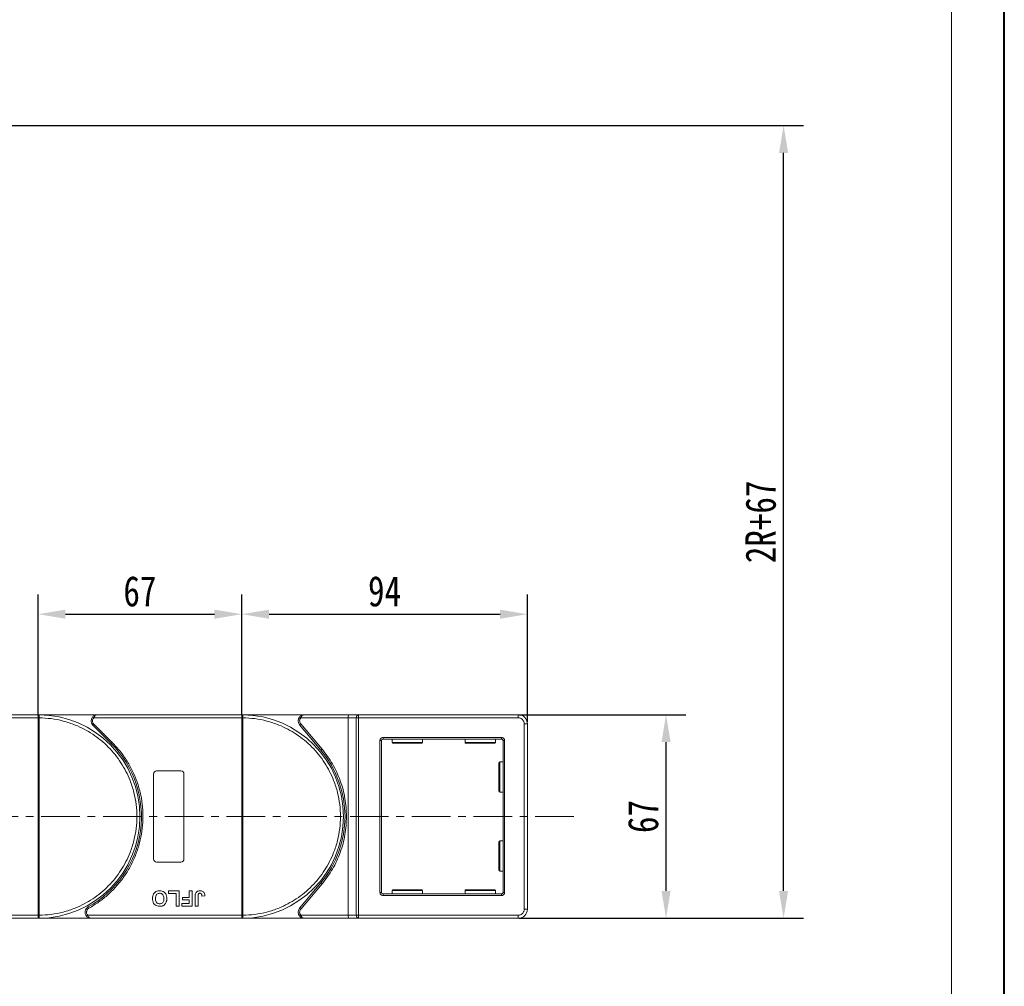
# Model space of a CAD drawing. Header units: millimetres. Extents: x 4016 to 5477, y 50 to 1083.
# Tile 22 of 42: x 5153 to 5477, y 447 to 765. Entities that reach past the tile are written whole.
import ezdxf

# ---------------------------------------------------------------- set-up
doc = ezdxf.new("R2010")
doc.units = ezdxf.units.MM
doc.linetypes.add('CENTERX2', pattern=[20.32, 12.7, -2.54, 2.54, -2.54])
doc.styles.get("Standard").update_dxf_attribs({"font": '仿宋_GB2312.ttf', "width": 0.8})
doc.dimstyles.new('副本 ISO-45.1', dxfattribs={"dimtxt": 10, "dimasz": 9, "dimexe": 6.5, "dimexo": 0.625, "dimgap": 2.5, "dimtad": 1, "dimdsep": 46, "dimtxsty": 'Standard', "dimcen": 2.5, "dimadec": 0, "dimazin": 0, "dimtfac": 1, "dimtmove": 0, "dimatfit": 3, "dimfxl": 0, "dimarcsym": 0})

# ---------------------------------------------------------------- blocks, each defined once
blk = doc.blocks.new('*D1810')
at = {"color": 0, "lineweight": -2}
for p, q in [((5317.34, 536.14), (5372.22, 536.14)), ((5365.72, 478.14), (5365.72, 527.14)), ((5317.34, 469.14), (5372.22, 469.14))]:
    blk.add_line(p, q, dxfattribs=at)
at = {"color": 0, "lineweight": 9}
for points in [[(5364.22, 527.14), (5367.22, 527.14), (5365.72, 536.14)], [(5364.22, 478.14), (5367.22, 478.14), (5365.72, 469.14)]]:
    blk.add_solid(points, dxfattribs=at)
at = {"layer": 'Defpoints', "color": 0, "lineweight": 9}
for p in [(5316.71, 536.14), (5365.72, 536.14), (5316.71, 469.14)]:
    blk.add_point(p, dxfattribs=at)
at = {"color": 0, "lineweight": 9, "insert": (5358.22, 502.64), "char_height": 10, "attachment_point": 5, "rotation": 90}
blk.add_mtext('67', dxfattribs=at)
blk = doc.blocks.new('*D1776')
at = {"color": 0, "lineweight": -2}
for p, q in [((4895.58, 730.12), (5410.9, 730.12)), ((5404.4, 478.14), (5404.4, 721.12)), ((5317.34, 469.14), (5410.9, 469.14))]:
    blk.add_line(p, q, dxfattribs=at)
at = {"color": 0, "lineweight": 9}
for points in [[(5402.9, 721.12), (5405.9, 721.12), (5404.4, 730.12)], [(5402.9, 478.14), (5405.9, 478.14), (5404.4, 469.14)]]:
    blk.add_solid(points, dxfattribs=at)
at = {"layer": 'Defpoints', "color": 0, "lineweight": 9}
for p in [(4894.95, 730.12), (5404.4, 730.12), (5316.71, 469.14)]:
    blk.add_point(p, dxfattribs=at)
at = {"color": 0, "lineweight": 9, "insert": (5396.9, 599.63), "char_height": 10, "attachment_point": 5, "rotation": 90}
blk.add_mtext('2R+67', dxfattribs=at)
blk = doc.blocks.new('*D1779')
at = {"color": 0, "lineweight": -2}
for p, q in [((5226.08, 536.26), (5226.08, 575.74)), ((5320.08, 533.76), (5320.08, 575.74)), ((5235.08, 569.24), (5311.08, 569.24))]:
    blk.add_line(p, q, dxfattribs=at)
at = {"color": 0, "lineweight": 9}
for points in [[(5235.08, 570.74), (5235.08, 567.74), (5226.08, 569.24)], [(5311.08, 570.74), (5311.08, 567.74), (5320.08, 569.24)]]:
    blk.add_solid(points, dxfattribs=at)
at = {"layer": 'Defpoints', "color": 0, "lineweight": 9}
for p in [(5320.08, 569.24), (5226.08, 535.64), (5320.08, 533.14)]:
    blk.add_point(p, dxfattribs=at)
at = {"color": 0, "lineweight": 9, "insert": (5273.08, 576.74), "char_height": 10, "attachment_point": 5}
blk.add_mtext('94', dxfattribs=at)
blk = doc.blocks.new('*D1780')
at = {"color": 0, "lineweight": -2}
for p, q in [((5159.08, 535.91), (5159.08, 575.74)), ((5226.08, 536.26), (5226.08, 575.74)), ((5168.08, 569.24), (5217.08, 569.24))]:
    blk.add_line(p, q, dxfattribs=at)
at = {"color": 0, "lineweight": 9}
for points in [[(5168.08, 570.74), (5168.08, 567.74), (5159.08, 569.24)], [(5217.08, 570.74), (5217.08, 567.74), (5226.08, 569.24)]]:
    blk.add_solid(points, dxfattribs=at)
at = {"layer": 'Defpoints', "color": 0, "lineweight": 9}
for p in [(5226.08, 569.24), (5159.08, 535.28), (5226.08, 535.64)]:
    blk.add_point(p, dxfattribs=at)
at = {"color": 0, "lineweight": 9, "insert": (5192.58, 576.74), "char_height": 10, "attachment_point": 5}
blk.add_mtext('67', dxfattribs=at)

msp = doc.modelspace()

# ---------------------------------------------------------------- linework, layer by layer
at = {"color": 7, "lineweight": 40}
msp.add_line((5477.036, 50.16), (5477.036, 1083.174), dxfattribs=at)
at = {"color": 7, "lineweight": 13}
msp.add_line((5459.645, 67.551), (5459.645, 1065.783), dxfattribs=at)
at = {"color": 7, "linetype": 'Continuous', "lineweight": 15}
for p, q in [((5110.372, 535.136), (5159.078, 535.136)), ((5159.078, 536.136), (5111.49, 536.136)), ((5159.078, 536.136), (5159.312, 536.135)), ((5178.49, 536.136), (5159.078, 536.136)), ((5159.078, 470.138), (5159.078, 535.134)), ((5159.078, 535.134), (5159.428, 535.134)), ((5159.428, 535.137), (5159.428, 535.134)), ((5159.428, 535.134), (5159.428, 470.138)), ((5176.999, 535.47), (5177.372, 535.136)), ((5177.372, 535.136), (5226.078, 535.136)), ((5226.078, 536.136), (5178.49, 536.136)), ((5246.641, 536.136), (5226.078, 536.136)), ((5226.078, 536.136), (5226.312, 536.135)), ((5226.078, 470.138), (5226.078, 535.134)), ((5226.078, 535.134), (5226.428, 535.134)), ((5226.428, 535.137), (5226.428, 535.134)), ((5226.428, 535.134), (5226.428, 470.138)), ((5245.523, 535.136), (5245.151, 535.47)), ((5245.523, 535.136), (5261.078, 535.136)), ((5261.538, 536.136), (5246.641, 536.136)), ((5261.078, 535.136), (5263.779, 535.136)), ((5261.078, 535.136), (5261.078, 470.136)), ((5264.538, 536.136), (5261.538, 536.136)), ((5263.779, 470.136), (5263.779, 535.136)), ((5263.779, 535.136), (5264.538, 535.136)), ((5264.538, 536.136), (5264.538, 535.136)), ((5317.078, 536.136), (5264.538, 536.136)), ((5264.538, 535.136), (5264.538, 470.136)), ((5264.538, 535.136), (5317.078, 535.136)), ((5317.078, 535.136), (5317.078, 536.136)), ((5177.429, 533.076), (5177.076, 532.722)), ((5177.076, 532.722), (5183.12, 526.678)), ((5177.429, 533.076), (5183.473, 527.031)), ((5245.492, 533.172), (5245.109, 532.851)), ((5245.109, 532.851), (5252.124, 524.491)), ((5252.507, 524.812), (5245.492, 533.172)), ((5319.078, 533.136), (5319.078, 472.136)), ((5320.078, 533.136), (5319.078, 533.136)), ((5320.078, 472.136), (5320.078, 533.136)), ((5272.578, 528.636), (5311.578, 528.636)), ((5272.578, 528.636), (5272.578, 528.136)), ((5311.578, 528.636), (5311.578, 528.136)), ((5183.473, 527.031), (5183.12, 526.678)), ((5271.578, 477.636), (5271.578, 527.636)), ((5271.578, 527.636), (5272.078, 527.636)), ((5272.078, 477.636), (5272.078, 527.636)), ((5311.578, 528.136), (5272.578, 528.136)), ((5275.578, 528.136), (5275.578, 527.036)), ((5275.578, 527.036), (5285.578, 527.036)), ((5285.578, 527.036), (5285.578, 528.136)), ((5299.578, 528.136), (5299.578, 527.036)), ((5299.578, 527.036), (5309.578, 527.036)), ((5309.578, 527.036), (5309.578, 528.136)), ((5312.078, 477.636), (5312.078, 527.636)), ((5312.078, 527.636), (5312.578, 527.636)), ((5312.578, 527.636), (5312.578, 477.636)), ((5252.124, 524.491), (5252.507, 524.812)), ((5312.078, 520.636), (5310.978, 520.636)), ((5310.978, 520.636), (5310.978, 510.636)), ((5197.078, 488.636), (5197.078, 516.636)), ((5198.078, 517.636), (5206.078, 517.636)), ((5207.078, 516.636), (5207.078, 488.636)), ((5310.978, 510.636), (5312.078, 510.636)), ((5312.078, 494.636), (5310.978, 494.636)), ((5310.978, 494.636), (5310.978, 484.636)), ((5206.078, 487.636), (5198.078, 487.636)), ((5310.978, 484.636), (5312.078, 484.636)), ((5252.124, 480.782), (5245.109, 472.422)), ((5245.492, 472.1), (5252.507, 480.46)), ((5252.124, 480.782), (5252.507, 480.46)), ((5201.963, 478.136), (5205.489, 478.136)), ((5201.963, 477.303), (5201.963, 478.136)), ((5204.527, 477.303), (5201.963, 477.303)), ((5204.527, 473.136), (5204.527, 477.303)), ((5205.489, 478.136), (5205.489, 473.136)), ((5208.758, 478.136), (5209.719, 478.136)), ((5208.758, 476.021), (5208.758, 478.136)), ((5209.719, 478.136), (5209.719, 473.136)), ((5211.706, 476.372), (5211.706, 473.136)), ((5212.989, 476.47), (5213.95, 476.534)), ((5271.578, 477.636), (5272.078, 477.636)), ((5272.578, 476.636), (5272.578, 477.136)), ((5272.578, 477.136), (5311.578, 477.136)), ((5311.578, 476.636), (5272.578, 476.636)), ((5275.578, 478.236), (5275.578, 477.136)), ((5285.578, 478.236), (5275.578, 478.236)), ((5285.578, 477.136), (5285.578, 478.236)), ((5299.578, 478.236), (5299.578, 477.136)), ((5309.578, 478.236), (5299.578, 478.236)), ((5309.578, 477.136), (5309.578, 478.236)), ((5311.578, 476.636), (5311.578, 477.136)), ((5312.578, 477.636), (5312.078, 477.636)), ((5205.489, 473.136), (5204.527, 473.136)), ((5206.322, 473.136), (5206.322, 473.97)), ((5206.322, 473.97), (5208.758, 473.97)), ((5209.719, 473.136), (5206.322, 473.136)), ((5206.642, 476.021), (5208.758, 476.021)), ((5206.642, 475.188), (5206.642, 476.021)), ((5208.758, 475.188), (5206.642, 475.188)), ((5208.758, 473.97), (5208.758, 475.188)), ((5210.745, 473.136), (5210.745, 476.288)), ((5211.706, 473.136), (5210.745, 473.136)), ((5159.078, 470.136), (5108.389, 470.136)), ((5159.428, 470.138), (5159.078, 470.138)), ((5159.428, 470.138), (5159.428, 470.135)), ((5175.389, 470.136), (5175.016, 469.803)), ((5226.078, 470.136), (5175.389, 470.136)), ((5175.538, 472.886), (5175.781, 472.449)), ((5226.428, 470.138), (5226.078, 470.138)), ((5226.428, 470.138), (5226.428, 470.135)), ((5245.109, 472.422), (5245.492, 472.1)), ((5245.523, 470.136), (5245.151, 469.803)), ((5261.078, 470.136), (5245.523, 470.136)), ((5263.779, 470.136), (5261.078, 470.136)), ((5264.538, 470.136), (5263.779, 470.136)), ((5317.078, 470.136), (5264.538, 470.136)), ((5264.538, 469.136), (5264.538, 470.136)), ((5317.078, 469.136), (5317.078, 470.136)), ((5320.078, 472.136), (5319.078, 472.136)), ((5109.507, 469.136), (5159.078, 469.136)), ((5159.312, 469.137), (5159.078, 469.136)), ((5159.078, 469.136), (5176.507, 469.136)), ((5176.507, 469.136), (5226.078, 469.136)), ((5226.312, 469.137), (5226.078, 469.136)), ((5226.078, 469.136), (5246.641, 469.136)), ((5246.641, 469.136), (5261.538, 469.136)), ((5261.538, 469.136), (5264.538, 469.136)), ((5264.538, 469.136), (5317.078, 469.136))]:
    msp.add_line(p, q, dxfattribs=at)
at = {"color": 1, "linetype": 'CENTERX2', "lineweight": 13}
msp.add_line((5335.377, 502.636), (4629.565, 502.636), dxfattribs=at)
at = {"color": 7, "linetype": 'Continuous', "lineweight": 15}
for centre, radius, start, end in [((5159.315, 535.84), 0.295, 90.53836, 143.36012), ((5159.341, 504.954), 30.184, 89.8339, 90.49831), ((5159.078, 502.636), 33.5, 270.40019, 89.59981), ((5178.49, 534.136), 2, 138.18969, 225), ((5226.315, 535.84), 0.295, 90.53836, 143.36012), ((5226.341, 504.954), 30.184, 89.8339, 90.49831), ((5226.078, 502.636), 33.5, 270.40019, 89.59981), ((5246.641, 534.136), 2, 138.18969, 220), ((5264.678, 535.242), 0.905, 98.86498, 186.71937), ((5317.078, 533.136), 3, 0, 90), ((5159.078, 502.636), 34, 298.95502, 45), ((5272.578, 527.636), 0.5, 90, 180), ((5275.878, 527.036), 0.3, 180, 270), ((5285.278, 527.036), 0.3, 270, 0), ((5299.878, 527.036), 0.3, 180, 270), ((5309.278, 527.036), 0.3, 270, 0), ((5311.578, 527.636), 0.5, 0, 90), ((5226.078, 502.636), 34, 320, 40), ((5310.978, 520.336), 0.3, 90, 180), ((5198.078, 516.636), 1, 90, 180), ((5206.078, 516.636), 1, 0, 90), ((5310.978, 510.936), 0.3, 180, 270), ((5310.978, 494.336), 0.3, 90, 180), ((5198.078, 488.636), 1, 180, 270), ((5206.078, 488.636), 1, 270, 360), ((5310.978, 484.936), 0.3, 180, 270), ((5272.578, 477.636), 0.5, 180, 270), ((5275.878, 478.236), 0.3, 90, 180), ((5285.278, 478.236), 0.3, 0, 90), ((5299.878, 478.236), 0.3, 90, 180), ((5309.278, 478.236), 0.3, 0, 90), ((5311.578, 477.636), 0.5, 270, 0), ((5159.341, 500.319), 30.184, 269.50169, 270.1661), ((5176.507, 471.136), 2, 118.95502, 221.81031), ((5226.341, 500.319), 30.184, 269.50169, 270.1661), ((5246.641, 471.136), 2, 140, 221.81031), ((5264.678, 470.03), 0.905, 173.28063, 261.13502), ((5317.078, 472.136), 3, 270, 0), ((5159.315, 469.432), 0.295, 216.63988, 269.46164), ((5226.315, 469.432), 0.295, 216.63988, 269.46164)]:
    msp.add_arc(centre, radius, start, end, dxfattribs=at)
for centre, start_param, end_param in [((5261.538, 535.136), 0, 1.5707963), ((5261.538, 470.136), 1.5707963, 3.1415927)]:
    msp.add_ellipse(centre, major_axis=(0, 1), ratio=0.4599349, start_param=start_param, end_param=end_param, dxfattribs=at)
for points in [[(5159.078, 536.017), (5159.078, 536.051), (5159.078, 536.121), (5159.078, 536.131), (5159.078, 536.136)], [(5177.372, 535.136), (5177.262, 534.987), (5177.043, 534.689), (5177.008, 534.321), (5176.99, 534.136)], [(5226.078, 536.017), (5226.078, 536.051), (5226.078, 536.121), (5226.078, 536.131), (5226.078, 536.136)], [(5176.99, 534.136), (5177.01, 533.938), (5177.051, 533.54), (5177.303, 533.231), (5177.429, 533.076)], [(5175.007, 471.136), (5175.024, 470.952), (5175.059, 470.583), (5175.279, 470.285), (5175.389, 470.136)], [(5159.078, 469.136), (5159.078, 469.142), (5159.078, 469.152), (5159.078, 469.221), (5159.078, 469.256)], [(5226.078, 469.136), (5226.078, 469.142), (5226.078, 469.152), (5226.078, 469.221), (5226.078, 469.256)]]:
    msp.add_open_spline(points, degree=3, dxfattribs=at)
for points, knots in [([(5159.078, 535.136), (5159.078, 535.249), (5159.078, 535.474), (5159.078, 535.772), (5159.078, 535.94), (5159.078, 536.006), (5159.078, 536.017)], [0, 0, 0, 0, 0.3133566, 0.6267132, 0.9400698, 1, 1, 1, 1]), ([(5159.078, 535.134), (5159.078, 535.135), (5159.078, 535.135), (5159.078, 535.136), (5159.078, 535.136), (5159.078, 535.136)], [0, 0, 0, 0, 0.3846661, 0.6923333, 1, 1, 1, 1]), ([(5159.312, 536.135), (5159.329, 536.133), (5159.366, 536.126), (5159.395, 536.072), (5159.415, 535.979), (5159.426, 535.833), (5159.428, 535.637), (5159.429, 535.392), (5159.429, 535.228), (5159.428, 535.137)], [0, 0, 0, 0, 0.1119973, 0.2448439, 0.3691679, 0.5008987, 0.6875333, 0.8281382, 1, 1, 1, 1]), ([(5159.428, 535.134), (5160.741, 535.074), (5163.407, 534.952), (5167.396, 534.138), (5171.04, 532.933), (5174.275, 531.427), (5177.101, 529.748), (5179.762, 527.78), (5183.041, 524.788), (5185.828, 521.323), (5188.031, 517.522), (5189.501, 514.27), (5190.674, 510.614), (5191.417, 506.616), (5191.658, 502.636), (5191.417, 498.656), (5190.674, 494.658), (5189.5, 491.002), (5188.031, 487.75), (5186.382, 484.907), (5184.443, 482.225), (5181.486, 478.914), (5178.052, 476.089), (5174.275, 473.846), (5171.039, 472.34), (5167.396, 471.134), (5163.407, 470.321), (5160.741, 470.198), (5159.428, 470.138)], [0, 0, 0, 0, 0.038862, 0.078912, 0.1200677, 0.1522272, 0.1843815, 0.2172151, 0.2500433, 0.3156185, 0.347778, 0.3799323, 0.4210926, 0.4611415, 0.5, 0.5388632, 0.578912, 0.6200677, 0.6522272, 0.6843815, 0.7172151, 0.7500433, 0.8156185, 0.847778, 0.8799323, 0.9210926, 0.9611404, 1, 1, 1, 1]), ([(5176.999, 535.47), (5177.094, 535.563), (5177.303, 535.77), (5177.802, 536.058), (5178.22, 536.106), (5178.49, 536.136)], [0, 0, 0, 0, 0.2270634, 0.50158693, 1, 1, 1, 1]), ([(5178.49, 536.136), (5178.384, 536.123), (5178.172, 536.097), (5177.863, 535.885), (5177.584, 535.56), (5177.44, 535.272), (5177.372, 535.136)], [0, 0, 0, 0, 0.2515188, 0.5017844, 0.7656323, 1, 1, 1, 1]), ([(5226.078, 535.136), (5226.078, 535.249), (5226.078, 535.474), (5226.078, 535.772), (5226.078, 535.94), (5226.078, 536.006), (5226.078, 536.017)], [0, 0, 0, 0, 0.3133566, 0.6267132, 0.9400698, 1, 1, 1, 1]), ([(5226.078, 535.134), (5226.078, 535.135), (5226.078, 535.135), (5226.078, 535.136), (5226.078, 535.136), (5226.078, 535.136)], [0, 0, 0, 0, 0.3846661, 0.6923333, 1, 1, 1, 1]), ([(5226.312, 536.135), (5226.329, 536.133), (5226.366, 536.126), (5226.395, 536.072), (5226.415, 535.979), (5226.426, 535.833), (5226.428, 535.637), (5226.429, 535.392), (5226.429, 535.228), (5226.428, 535.137)], [0, 0, 0, 0, 0.1119973, 0.2448439, 0.3691679, 0.5008987, 0.6875333, 0.8281382, 1, 1, 1, 1]), ([(5226.428, 535.134), (5227.741, 535.074), (5230.407, 534.952), (5234.396, 534.138), (5238.04, 532.933), (5241.275, 531.427), (5244.101, 529.748), (5246.762, 527.78), (5250.041, 524.788), (5252.828, 521.323), (5255.031, 517.522), (5256.501, 514.27), (5257.674, 510.614), (5258.417, 506.616), (5258.658, 502.636), (5258.417, 498.656), (5257.674, 494.658), (5256.5, 491.002), (5255.031, 487.75), (5253.382, 484.907), (5251.443, 482.225), (5248.486, 478.914), (5245.052, 476.089), (5241.275, 473.846), (5238.039, 472.34), (5234.396, 471.134), (5230.407, 470.321), (5227.741, 470.198), (5226.428, 470.138)], [0, 0, 0, 0, 0.038862, 0.078912, 0.1200677, 0.1522272, 0.1843815, 0.2172151, 0.2500433, 0.3156185, 0.347778, 0.3799323, 0.4210926, 0.4611415, 0.5, 0.5388632, 0.578912, 0.6200677, 0.6522272, 0.6843815, 0.7172151, 0.7500433, 0.8156185, 0.847778, 0.8799323, 0.9210926, 0.9611404, 1, 1, 1, 1]), ([(5245.492, 533.172), (5245.395, 533.316), (5245.193, 533.612), (5245.111, 534.16), (5245.21, 534.706), (5245.421, 534.996), (5245.523, 535.136)], [0, 0, 0, 0, 0.2418638, 0.5, 0.7581362, 1, 1, 1, 1]), ([(5245.151, 535.47), (5245.245, 535.563), (5245.455, 535.77), (5245.953, 536.058), (5246.372, 536.106), (5246.641, 536.136)], [0, 0, 0, 0, 0.2270634, 0.5015869, 1, 1, 1, 1]), ([(5246.641, 536.136), (5246.535, 536.123), (5246.323, 536.097), (5246.014, 535.885), (5245.735, 535.56), (5245.591, 535.272), (5245.523, 535.136)], [0, 0, 0, 0, 0.2515188, 0.5017844, 0.7656323, 1, 1, 1, 1]), ([(5317.078, 535.136), (5317.33, 535.109), (5317.718, 535.068), (5318.184, 534.819), (5318.503, 534.56), (5318.761, 534.242), (5319.01, 533.776), (5319.051, 533.388), (5319.078, 533.136)], [0, 0, 0, 0, 0.2394429, 0.3698071, 0.5000001, 0.6303641, 0.7605571, 1, 1, 1, 1]), ([(5271.578, 527.636), (5271.592, 527.762), (5271.612, 527.956), (5271.737, 528.189), (5271.866, 528.348), (5272.025, 528.478), (5272.258, 528.602), (5272.453, 528.623), (5272.578, 528.636)], [0, 0, 0, 0, 0.239443, 0.3695502, 0.4999998, 0.6301073, 0.760557, 1, 1, 1, 1]), ([(5311.578, 528.636), (5311.704, 528.623), (5311.898, 528.602), (5312.131, 528.478), (5312.29, 528.349), (5312.42, 528.189), (5312.544, 527.956), (5312.565, 527.762), (5312.578, 527.636)], [0, 0, 0, 0, 0.23944295, 0.36955024, 0.49999985, 0.63010729, 0.76055705, 1, 1, 1, 1]), ([(5183.473, 527.031), (5184.371, 526.073), (5186.166, 524.157), (5188.438, 520.89), (5190.364, 517.368), (5191.873, 513.602), (5192.931, 509.686), (5193.517, 505.713), (5193.643, 501.741), (5193.314, 497.811), (5192.544, 493.944), (5191.326, 490.161), (5189.664, 486.505), (5187.565, 483.034), (5185.073, 479.831), (5182.249, 476.979), (5179.163, 474.467), (5176.908, 473.122), (5175.781, 472.449)], [0, 0, 0, 0, 0.0616516, 0.1233073, 0.1864354, 0.25, 0.3135645, 0.3766927, 0.4383422, 0.5, 0.5616495, 0.6233073, 0.6864354, 0.75, 0.8135645, 0.8766927, 0.9383443, 1, 1, 1, 1]), ([(5275.878, 526.736), (5275.941, 526.736), (5276.038, 526.736), (5276.624, 526.736), (5277.23, 526.736), (5277.983, 526.736), (5279.078, 526.736), (5280.578, 526.736), (5282.079, 526.736), (5283.173, 526.736), (5283.926, 526.736), (5284.533, 526.736), (5285.119, 526.736), (5285.216, 526.736), (5285.278, 526.736)], [0, 0, 0, 0, 0.1197284, 0.1841803, 0.25, 0.3158197, 0.3802716, 0.5, 0.6197284, 0.6841803, 0.75, 0.8158197, 0.8802716, 1, 1, 1, 1]), ([(5299.878, 526.736), (5299.941, 526.736), (5300.038, 526.736), (5300.624, 526.736), (5301.23, 526.736), (5301.983, 526.736), (5303.078, 526.736), (5304.578, 526.736), (5306.079, 526.736), (5307.173, 526.736), (5307.926, 526.736), (5308.533, 526.736), (5309.119, 526.736), (5309.216, 526.736), (5309.278, 526.736)], [0, 0, 0, 0, 0.1197284, 0.1841803, 0.25, 0.3158197, 0.3802716, 0.5, 0.6197284, 0.6841803, 0.75, 0.8158197, 0.8802716, 1, 1, 1, 1]), ([(5260.578, 502.636), (5260.479, 504.629), (5260.279, 508.644), (5258.643, 514.489), (5256.14, 520.018), (5253.712, 523.223), (5252.507, 524.812)], [0, 0, 0, 0, 0.2480864, 0.5, 0.7519136, 1, 1, 1, 1]), ([(5310.678, 520.336), (5310.678, 520.274), (5310.678, 520.177), (5310.678, 519.591), (5310.678, 518.984), (5310.678, 518.231), (5310.678, 517.137), (5310.678, 516.228), (5310.678, 515.636)], [0, 0, 0, 0, 0.2394568, 0.3683607, 0.5, 0.6316393, 0.7605432, 1, 1, 1, 1]), ([(5310.678, 515.636), (5310.678, 515.045), (5310.678, 514.136), (5310.678, 513.041), (5310.678, 512.288), (5310.678, 511.682), (5310.678, 511.096), (5310.678, 510.999), (5310.678, 510.936)], [0, 0, 0, 0, 0.2394568, 0.3683607, 0.5, 0.6316393, 0.7605432, 1, 1, 1, 1]), ([(5252.507, 480.46), (5253.712, 482.05), (5256.14, 485.255), (5258.643, 490.784), (5260.279, 496.628), (5260.479, 500.644), (5260.578, 502.636)], [0, 0, 0, 0, 0.2480864, 0.5, 0.7519136, 1, 1, 1, 1]), ([(5310.678, 494.336), (5310.678, 494.274), (5310.678, 494.177), (5310.678, 493.591), (5310.678, 492.984), (5310.678, 492.231), (5310.678, 491.137), (5310.678, 490.228), (5310.678, 489.636)], [0, 0, 0, 0, 0.2394568, 0.3683607, 0.5, 0.6316393, 0.7605432, 1, 1, 1, 1]), ([(5310.678, 489.636), (5310.678, 489.045), (5310.678, 488.136), (5310.678, 487.041), (5310.678, 486.288), (5310.678, 485.682), (5310.678, 485.096), (5310.678, 484.999), (5310.678, 484.936)], [0, 0, 0, 0, 0.2394568, 0.3683607, 0.5, 0.6316393, 0.7605432, 1, 1, 1, 1]), ([(5196.706, 475.643), (5196.71, 475.777), (5196.72, 476.179), (5196.862, 476.819), (5197.254, 477.481), (5197.828, 477.948), (5198.467, 478.173), (5198.889, 478.192), (5199.071, 478.2)], [0, 0, 0, 0, 0.1018882, 0.3073435, 0.4929627, 0.6786474, 0.8607914, 1, 1, 1, 1]), ([(5197.668, 475.619), (5197.672, 475.752), (5197.684, 476.128), (5197.824, 476.65), (5198.17, 477.07), (5198.547, 477.3), (5198.867, 477.362), (5199.041, 477.366), (5199.073, 477.367)], [0, 0, 0, 0, 0.1585903, 0.4472388, 0.6203806, 0.7935748, 0.9612953, 1, 1, 1, 1]), ([(5199.071, 478.2), (5199.205, 478.196), (5199.608, 478.182), (5200.269, 477.992), (5200.89, 477.503), (5201.315, 476.793), (5201.441, 476.156), (5201.448, 475.755), (5201.45, 475.666)], [0, 0, 0, 0, 0.1021706, 0.3092201, 0.51365, 0.6922749, 0.9324126, 1, 1, 1, 1]), ([(5199.073, 477.367), (5199.208, 477.358), (5199.478, 477.339), (5199.859, 477.158), (5200.182, 476.857), (5200.431, 476.364), (5200.485, 475.932), (5200.488, 475.662), (5200.489, 475.633)], [0, 0, 0, 0, 0.1597099, 0.3204292, 0.4910735, 0.6770503, 0.9662903, 1, 1, 1, 1]), ([(5210.745, 476.288), (5210.746, 476.355), (5210.747, 476.488), (5210.756, 476.668), (5210.77, 476.827), (5210.79, 476.965), (5210.813, 477.104), (5210.84, 477.194), (5210.854, 477.239)], [0, 0, 0, 0, 0.2082698, 0.416707, 0.5614806, 0.7065734, 0.8528245, 1, 1, 1, 1]), ([(5210.854, 477.239), (5210.908, 477.363), (5211.016, 477.612), (5211.32, 477.915), (5211.785, 478.164), (5212.172, 478.187), (5212.406, 478.2)], [0, 0, 0, 0, 0.2064605, 0.4135145, 0.6452106, 1, 1, 1, 1]), ([(5211.706, 476.372), (5211.709, 476.506), (5211.714, 476.737), (5211.763, 477.016), (5211.854, 477.195), (5211.972, 477.292), (5212.138, 477.357), (5212.265, 477.363), (5212.344, 477.367)], [0, 0, 0, 0, 0.29202728, 0.5048541, 0.61390458, 0.72368495, 0.82981647, 1, 1, 1, 1]), ([(5212.344, 477.367), (5212.385, 477.366), (5212.469, 477.363), (5212.579, 477.331), (5212.673, 477.286), (5212.745, 477.231), (5212.809, 477.166), (5212.842, 477.117), (5212.858, 477.092)], [0, 0, 0, 0, 0.202387, 0.4109073, 0.5578292, 0.7094718, 0.8532239, 1, 1, 1, 1]), ([(5212.406, 478.2), (5212.539, 478.195), (5212.844, 478.182), (5213.295, 478.021), (5213.654, 477.695), (5213.909, 477.188), (5213.934, 476.791), (5213.95, 476.534)], [0, 0, 0, 0, 0.1552919, 0.3531453, 0.543243, 0.704067, 1, 1, 1, 1]), ([(5212.858, 477.092), (5212.877, 477.055), (5212.915, 476.979), (5212.943, 476.866), (5212.963, 476.761), (5212.975, 476.664), (5212.984, 476.567), (5212.987, 476.502), (5212.989, 476.47)], [0, 0, 0, 0, 0.1938055, 0.3931273, 0.5440688, 0.6954121, 0.8476129, 1, 1, 1, 1]), ([(5272.578, 476.636), (5272.453, 476.65), (5272.258, 476.67), (5272.025, 476.795), (5271.866, 476.924), (5271.737, 477.083), (5271.612, 477.316), (5271.592, 477.511), (5271.578, 477.636)], [0, 0, 0, 0, 0.239443, 0.3695502, 0.4999998, 0.6301073, 0.760557, 1, 1, 1, 1]), ([(5285.278, 478.536), (5285.216, 478.536), (5285.119, 478.536), (5284.533, 478.536), (5283.926, 478.536), (5283.173, 478.536), (5282.079, 478.536), (5280.578, 478.536), (5279.078, 478.536), (5277.983, 478.536), (5277.23, 478.536), (5276.624, 478.536), (5276.038, 478.536), (5275.941, 478.536), (5275.878, 478.536)], [0, 0, 0, 0, 0.1197284, 0.1841803, 0.25, 0.3158197, 0.3802716, 0.5, 0.6197284, 0.6841803, 0.75, 0.8158197, 0.8802716, 1, 1, 1, 1]), ([(5309.278, 478.536), (5309.216, 478.536), (5309.119, 478.536), (5308.533, 478.536), (5307.926, 478.536), (5307.173, 478.536), (5306.079, 478.536), (5304.578, 478.536), (5303.078, 478.536), (5301.983, 478.536), (5301.23, 478.536), (5300.624, 478.536), (5300.038, 478.536), (5299.941, 478.536), (5299.878, 478.536)], [0, 0, 0, 0, 0.1197284, 0.1841803, 0.25, 0.3158197, 0.3802716, 0.5, 0.6197284, 0.6841803, 0.75, 0.8158197, 0.8802716, 1, 1, 1, 1]), ([(5312.578, 477.636), (5312.565, 477.511), (5312.544, 477.316), (5312.42, 477.083), (5312.291, 476.924), (5312.131, 476.795), (5311.898, 476.67), (5311.704, 476.65), (5311.578, 476.636)], [0, 0, 0, 0, 0.239443, 0.3695502, 0.4999998, 0.6301073, 0.760557, 1, 1, 1, 1]), ([(5199.085, 473.072), (5198.952, 473.077), (5198.548, 473.09), (5197.894, 473.285), (5197.275, 473.772), (5196.848, 474.479), (5196.717, 475.13), (5196.708, 475.544), (5196.706, 475.643)], [0, 0, 0, 0, 0.1013981, 0.3069957, 0.5061443, 0.6852619, 0.9245571, 1, 1, 1, 1]), ([(5199.073, 473.906), (5198.939, 473.914), (5198.669, 473.931), (5198.285, 474.1), (5197.974, 474.387), (5197.736, 474.849), (5197.673, 475.278), (5197.669, 475.564), (5197.668, 475.619)], [0, 0, 0, 0, 0.1602922, 0.3219224, 0.4907614, 0.6575692, 0.9338827, 1, 1, 1, 1]), ([(5200.489, 475.633), (5200.485, 475.5), (5200.475, 475.163), (5200.357, 474.685), (5200.072, 474.27), (5199.713, 474.015), (5199.361, 473.916), (5199.146, 473.908), (5199.073, 473.906)], [0, 0, 0, 0, 0.15861661, 0.40086372, 0.57305935, 0.74548557, 0.91298519, 1, 1, 1, 1]), ([(5200.139, 473.269), (5200.077, 473.244), (5199.953, 473.194), (5199.769, 473.146), (5199.593, 473.11), (5199.425, 473.088), (5199.256, 473.074), (5199.142, 473.073), (5199.085, 473.072)], [0, 0, 0, 0, 0.1854289, 0.3721896, 0.5277082, 0.6838775, 0.8416784, 1, 1, 1, 1]), ([(5201.227, 474.395), (5201.167, 474.275), (5201.047, 474.036), (5200.73, 473.645), (5200.409, 473.391), (5200.168, 473.282), (5200.139, 473.269)], [0, 0, 0, 0, 0.2508959, 0.5021661, 0.9405117, 1, 1, 1, 1]), ([(5201.45, 475.666), (5201.45, 475.6), (5201.449, 475.466), (5201.434, 475.259), (5201.409, 475.046), (5201.368, 474.826), (5201.311, 474.607), (5201.255, 474.466), (5201.227, 474.395)], [0, 0, 0, 0, 0.1539502, 0.3081809, 0.478699, 0.6499612, 0.8242026, 1, 1, 1, 1]), ([(5159.078, 470.136), (5159.078, 470.137), (5159.078, 470.137), (5159.078, 470.138), (5159.078, 470.138), (5159.078, 470.138)], [0, 0, 0, 0, 0.38469928, 0.69234964, 1, 1, 1, 1]), ([(5159.078, 469.256), (5159.078, 469.319), (5159.078, 469.445), (5159.078, 469.739), (5159.078, 469.982), (5159.078, 470.115), (5159.078, 470.136)], [0, 0, 0, 0, 0.3133347, 0.6266911, 0.9400476, 1, 1, 1, 1]), ([(5159.428, 470.135), (5159.429, 470.045), (5159.429, 469.88), (5159.428, 469.635), (5159.426, 469.44), (5159.415, 469.292), (5159.395, 469.2), (5159.366, 469.146), (5159.329, 469.14), (5159.312, 469.137)], [0, 0, 0, 0, 0.172016, 0.3127556, 0.4995985, 0.630391, 0.7580256, 0.8892284, 1, 1, 1, 1]), ([(5175.781, 472.449), (5175.671, 472.377), (5175.447, 472.23), (5175.201, 471.906), (5175.037, 471.534), (5175.017, 471.267), (5175.007, 471.136)], [0, 0, 0, 0, 0.24551284, 0.5, 0.75448716, 1, 1, 1, 1]), ([(5175.389, 470.136), (5175.456, 470.001), (5175.6, 469.713), (5175.879, 469.387), (5176.189, 469.175), (5176.401, 469.149), (5176.507, 469.136)], [0, 0, 0, 0, 0.2343503, 0.4981953, 0.748869, 1, 1, 1, 1]), ([(5226.078, 470.136), (5226.078, 470.137), (5226.078, 470.137), (5226.078, 470.138), (5226.078, 470.138), (5226.078, 470.138)], [0, 0, 0, 0, 0.38469928, 0.69234964, 1, 1, 1, 1]), ([(5226.078, 469.256), (5226.078, 469.319), (5226.078, 469.445), (5226.078, 469.739), (5226.078, 469.982), (5226.078, 470.115), (5226.078, 470.136)], [0, 0, 0, 0, 0.3133347, 0.6266911, 0.9400476, 1, 1, 1, 1]), ([(5226.428, 470.135), (5226.429, 470.045), (5226.429, 469.88), (5226.428, 469.635), (5226.426, 469.44), (5226.415, 469.292), (5226.395, 469.2), (5226.366, 469.146), (5226.329, 469.14), (5226.312, 469.137)], [0, 0, 0, 0, 0.172016, 0.3127556, 0.4995985, 0.630391, 0.7580256, 0.8892284, 1, 1, 1, 1]), ([(5245.523, 470.136), (5245.421, 470.277), (5245.21, 470.567), (5245.111, 471.112), (5245.193, 471.66), (5245.395, 471.957), (5245.492, 472.1)], [0, 0, 0, 0, 0.2418638, 0.5, 0.7581362, 1, 1, 1, 1]), ([(5245.523, 470.136), (5245.591, 470.001), (5245.735, 469.713), (5246.014, 469.387), (5246.324, 469.175), (5246.535, 469.149), (5246.641, 469.136)], [0, 0, 0, 0, 0.2343503, 0.4981953, 0.748869, 1, 1, 1, 1]), ([(5319.078, 472.136), (5319.051, 471.885), (5319.01, 471.496), (5318.761, 471.03), (5318.502, 470.712), (5318.184, 470.454), (5317.718, 470.205), (5317.33, 470.163), (5317.078, 470.136)], [0, 0, 0, 0, 0.2394429, 0.3698071, 0.5000001, 0.6303641, 0.7605571, 1, 1, 1, 1]), ([(5176.507, 469.136), (5176.237, 469.167), (5175.819, 469.215), (5175.32, 469.502), (5175.111, 469.709), (5175.016, 469.803)], [0, 0, 0, 0, 0.4984129, 0.772928, 1, 1, 1, 1]), ([(5246.641, 469.136), (5246.372, 469.167), (5245.953, 469.215), (5245.455, 469.502), (5245.245, 469.709), (5245.151, 469.803)], [0, 0, 0, 0, 0.49841293, 0.77292805, 1, 1, 1, 1])]:
    msp.add_open_spline(points, degree=3, knots=knots, dxfattribs=at)

# ---------------------------------------------------------------- dimensions: what is measured, and where the dimension line sits
at = {"color": 5, "lineweight": 9}
dim = msp.add_linear_dim(base=(5404.399, 730.117), p1=(5316.713, 469.136), p2=(4894.955, 730.117), angle=90, text='2R+67', dimstyle='副本 ISO-45.1', dxfattribs=at)
dim.commit()
dim.dimension.update_dxf_attribs({"geometry": '*D1776', "text_midpoint": (5396.899, 599.627)})
for base, p1, p2, picture, middle in [((5226.078, 569.236), (5159.078, 535.282), (5226.078, 535.636), '*D1780', (5192.578, 576.736)), ((5320.078, 569.236), (5226.078, 535.636), (5320.078, 533.136), '*D1779', (5273.078, 576.736))]:
    dim = msp.add_linear_dim(base=base, p1=p1, p2=p2, dimstyle='副本 ISO-45.1', dxfattribs=at)
    dim.commit()
    dim.dimension.update_dxf_attribs({"geometry": picture, "text_midpoint": middle})
dim = msp.add_linear_dim(base=(5365.72, 536.136), p1=(5316.713, 469.136), p2=(5316.713, 536.136), angle=90, dimstyle='副本 ISO-45.1', dxfattribs=at)
dim.commit()
dim.dimension.update_dxf_attribs({"geometry": '*D1810', "text_midpoint": (5358.22, 502.636)})

doc.saveas('drawing.dxf')
